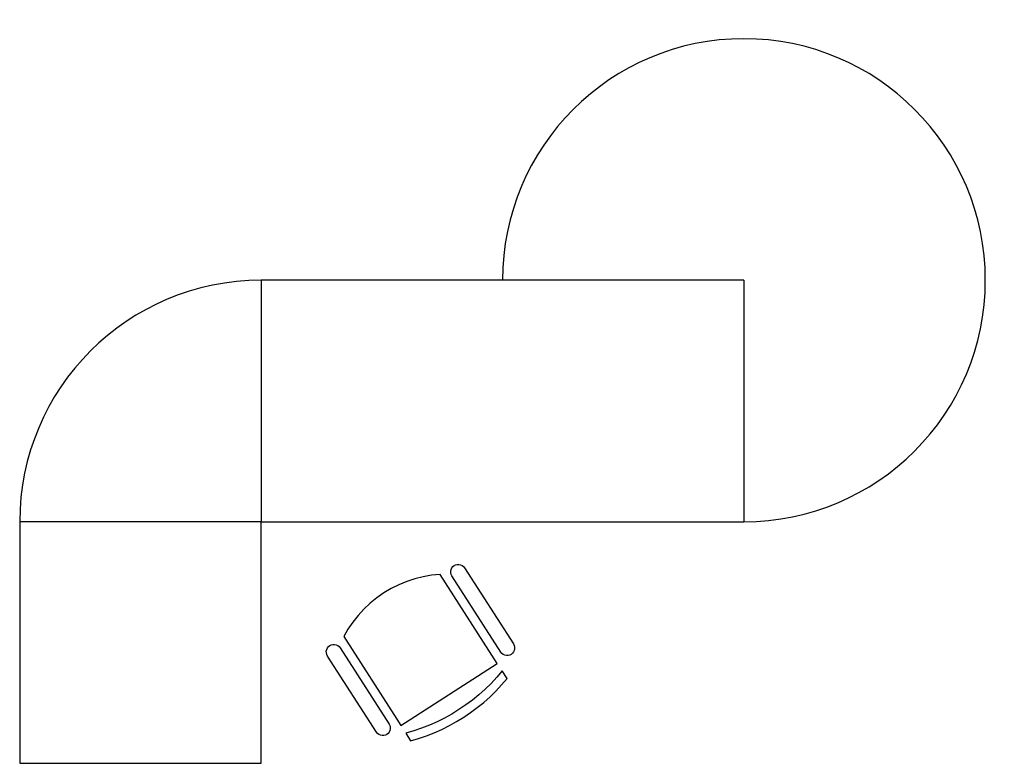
# Model space of a CAD drawing. Header units: metres. Extents: x 0.02 to 3.28, y 0 to 2.47.
import ezdxf

# ---------------------------------------------------------------- set-up
doc = ezdxf.new("R2010")
doc.units = ezdxf.units.M

# ---------------------------------------------------------------- blocks, each defined once
blk = doc.blocks.new('FAUTA')
at = {"color": 0}
for p, q in [((-6.88, -0.03), (-4.14, 0.27)), ((-4.14, 0.27), (-1.39, 0.46)), ((-1.39, 0.46), (1.37, 0.52)), ((1.37, 0.52), (4.13, 0.46)), ((4.13, 0.46), (6.88, 0.27)), ((6.88, 0.27), (9.62, -0.03)), ((-17.63, -2.48), (-14.99, -1.69)), ((-17.63, -5.48), (-17.63, -2.48)), ((-14.99, -1.69), (-12.31, -1.02)), ((-12.31, -1.02), (-9.61, -0.47)), ((-9.61, -0.47), (-6.88, -0.03)), ((-6.88, -3.03), (-9.61, -3.47)), ((-4.14, -2.73), (-6.88, -3.03)), ((-1.39, -2.54), (-4.14, -2.73)), ((1.37, -2.48), (-1.39, -2.54)), ((4.13, -2.54), (1.37, -2.48)), ((6.88, -2.73), (4.13, -2.54)), ((9.62, -3.03), (6.88, -2.73)), ((9.62, -0.03), (12.35, -0.47)), ((12.35, -3.47), (9.62, -3.03)), ((12.35, -0.47), (15.05, -1.02)), ((15.05, -1.02), (17.73, -1.69)), ((17.73, -1.69), (20.37, -2.48)), ((20.37, -2.48), (20.37, -5.48)), ((-14.99, -4.69), (-17.63, -5.48)), ((-12.31, -4.02), (-14.99, -4.69)), ((-9.61, -3.47), (-12.31, -4.02)), ((15.05, -4.02), (12.35, -3.47)), ((17.73, -4.69), (15.05, -4.02)), ((20.37, -5.48), (17.73, -4.69)), ((-25.08, -9.42), (-25.38, -9.9)), ((-24.69, -9.03), (-25.08, -9.42)), ((-24.21, -8.73), (-24.69, -9.03)), ((-23.69, -8.54), (-24.21, -8.73)), ((-23.13, -8.48), (-23.69, -8.54)), ((-22.57, -8.54), (-23.13, -8.48)), ((-22.05, -8.73), (-22.57, -8.54)), ((-21.57, -9.03), (-22.05, -8.73)), ((-21.18, -9.42), (-21.57, -9.03)), ((-20.88, -9.9), (-21.18, -9.42)), ((-17.63, -8.48), (20.37, -8.48)), ((-17.63, -10.98), (-17.63, -8.48)), ((20.37, -8.48), (20.37, -43.48)), ((23.92, -9.42), (23.62, -9.9)), ((24.31, -9.03), (23.92, -9.42)), ((24.79, -8.73), (24.31, -9.03)), ((25.31, -8.54), (24.79, -8.73)), ((25.87, -8.48), (25.31, -8.54)), ((26.43, -8.54), (25.87, -8.48)), ((26.95, -8.73), (26.43, -8.54)), ((27.43, -9.03), (26.95, -8.73)), ((27.82, -9.42), (27.43, -9.03)), ((28.12, -9.9), (27.82, -9.42)), ((-25.57, -10.42), (-25.63, -10.98)), ((-25.63, -10.98), (-25.63, -40.98)), ((-25.38, -9.9), (-25.57, -10.42)), ((-20.69, -10.42), (-20.88, -9.9)), ((-20.63, -10.98), (-20.69, -10.42)), ((-20.63, -40.98), (-20.63, -10.98)), ((-17.63, -43.48), (-17.63, -10.98)), ((23.43, -10.42), (23.37, -10.98)), ((23.37, -10.98), (23.37, -40.98)), ((23.62, -9.9), (23.43, -10.42)), ((28.31, -10.42), (28.12, -9.9)), ((28.37, -10.98), (28.31, -10.42)), ((28.37, -40.98), (28.37, -10.98)), ((-25.63, -40.98), (-25.57, -41.54)), ((-25.57, -41.54), (-25.38, -42.06)), ((-25.38, -42.06), (-25.08, -42.54)), ((-21.18, -42.54), (-20.88, -42.06)), ((-20.88, -42.06), (-20.69, -41.54)), ((-20.69, -41.54), (-20.63, -40.98)), ((23.37, -40.98), (23.43, -41.54)), ((23.43, -41.54), (23.62, -42.06)), ((23.62, -42.06), (23.92, -42.54)), ((27.82, -42.54), (28.12, -42.06)), ((28.12, -42.06), (28.31, -41.54)), ((28.31, -41.54), (28.37, -40.98)), ((-25.08, -42.54), (-24.69, -42.93)), ((-24.69, -42.93), (-24.21, -43.23)), ((-24.21, -43.23), (-23.69, -43.42)), ((-23.69, -43.42), (-23.13, -43.48)), ((-23.13, -43.48), (-22.57, -43.42)), ((-22.57, -43.42), (-22.05, -43.23)), ((-22.05, -43.23), (-21.57, -42.93)), ((-21.57, -42.93), (-21.18, -42.54)), ((-15.11, -44.78), (-17.63, -43.48)), ((-12.5, -45.9), (-15.11, -44.78)), ((17.85, -44.78), (15.24, -45.9)), ((20.37, -43.48), (17.85, -44.78)), ((23.92, -42.54), (24.31, -42.93)), ((24.31, -42.93), (24.79, -43.23)), ((24.79, -43.23), (25.31, -43.42)), ((25.31, -43.42), (25.87, -43.48)), ((25.87, -43.48), (26.43, -43.42)), ((26.43, -43.42), (26.95, -43.23)), ((26.95, -43.23), (27.43, -42.93)), ((27.43, -42.93), (27.82, -42.54)), ((-9.82, -46.82), (-12.5, -45.9)), ((-7.07, -47.54), (-9.82, -46.82)), ((-4.29, -48.06), (-7.07, -47.54)), ((-1.47, -48.38), (-4.29, -48.06)), ((1.37, -48.48), (-1.47, -48.38)), ((4.21, -48.38), (1.37, -48.48)), ((7.03, -48.06), (4.21, -48.38)), ((9.81, -47.54), (7.03, -48.06)), ((12.56, -46.82), (9.81, -47.54)), ((15.24, -45.9), (12.56, -46.82))]:
    blk.add_line(p, q, dxfattribs=at)
blk = doc.blocks.new('A$C438A20DB')
for p, q in [((0.8, 1.6), (0.8, 0.8)), ((0.8, 1.6), (0.8, 0.8)), ((2.4, 1.6), (0.8, 1.6)), ((0, 0.8), (0, 0)), ((0.8, 0.8), (0, 0.8)), ((0.8, 0), (0.8, 0.8)), ((0.8, 0), (0.8, 0.8)), ((0.8, 0), (0.8, 0.8)), ((0.8, 0.8), (2.4, 0.8)), ((0, 0), (0.8, 0)), ((0, 0), (0.8, 0)), ((0, 0), (0.8, 0))]:
    blk.add_line(p, q)
at = {"color": 0}
blk.add_line((2.4, 1.6), (2.4, 0.8), dxfattribs=at)
for centre, start in [((2.4, 1.6), 270), ((0.8, 0.8), 90)]:
    blk.add_arc(centre, 0.8, start, 180)
at = {"xscale": -0.00999999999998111, "yscale": 0.009999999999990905, "zscale": 0.01, "rotation": 212.75769552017}
blk.add_blockref('FAUTA', (1.4572, 0.1494), dxfattribs=at)

msp = doc.modelspace()

# ---------------------------------------------------------------- block references
msp.add_blockref('A$C438A20DB', (0.0174, 0.0044))

doc.saveas('drawing.dxf')
